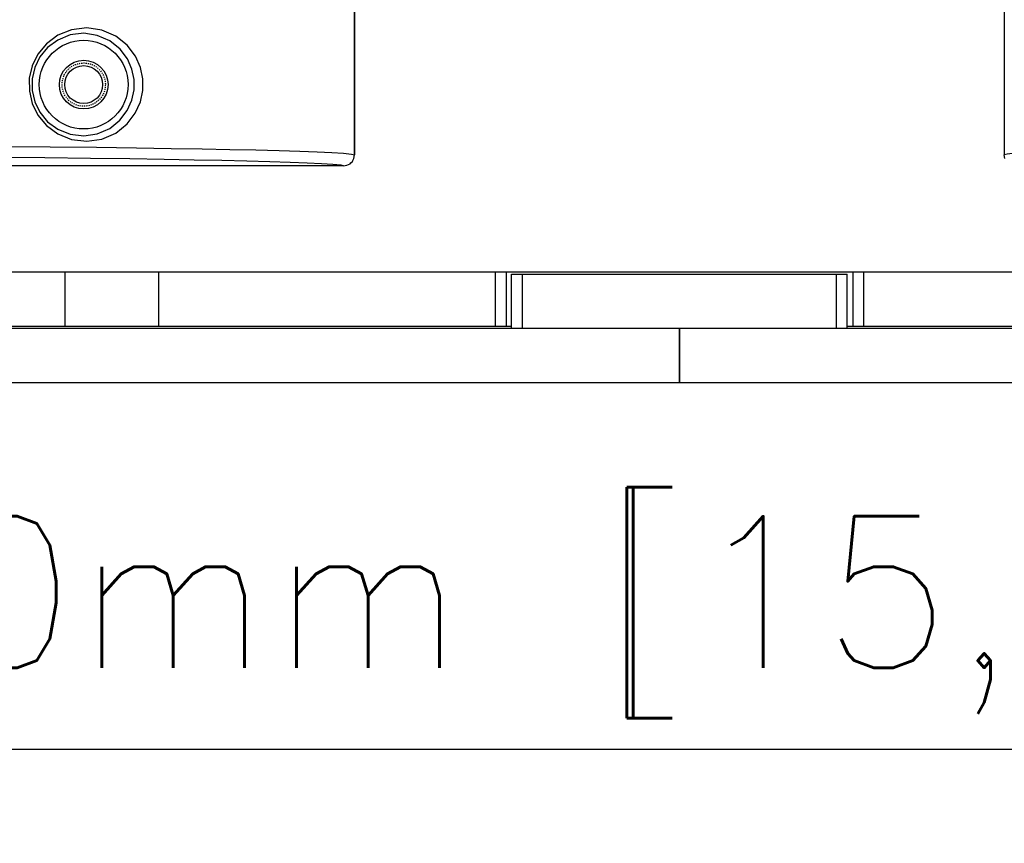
# Model space of a CAD drawing. Header units: millimetres. Extents: x 26456 to 27930, y -18123 to -17119.
# Tile 86 of 96: x 27578 to 27669, y -17493 to -17417. Entities that reach past the tile are written whole.
import ezdxf

# ---------------------------------------------------------------- set-up
doc = ezdxf.new("R2010")
doc.units = ezdxf.units.MM
doc.linetypes.add('ACAD_ISO02W100', pattern=[15, 12, -3])
doc.linetypes.add('HIDDEN', pattern=[0.2, 0.1, -0.1])
for name, color, linetype in [('LJ-Y31201-03SOLIDLINE', 7, 'Continuous'), ('LJ-Y31201-04HIDDEN_LINE', 7, 'Continuous'), ('LJ-Y31201-04SOLIDLINE', 7, 'Continuous'), ('LJ-Y31201-23SOLIDLINE', 7, 'Continuous'), ('LJ-Y31201-27SOLIDLINE', 7, 'Continuous'), ('LJ-Y31202-13SOLIDLINE', 7, 'Continuous'), ('图层2', 7, 'ACAD_ISO02W100')]:
    doc.layers.add(name, color=color, linetype=linetype)
doc.styles.add('STYLE1', font='txt.shx')
doc.dimstyles.new('11', dxfattribs={"dimtxt": 7, "dimasz": 6, "dimexe": 1.25, "dimexo": 0.625, "dimgap": 2, "dimtad": 1, "dimtxsty": 'STYLE1', "dimcen": 2.5, "dimclrd": 3, "dimclre": 3, "dimclrt": 3, "dimadec": 0, "dimazin": 0, "dimtfac": 1, "dimtmove": 0, "dimatfit": 3, "dimfxl": 1, "dimarcsym": 0})

# ---------------------------------------------------------------- blocks, each defined once
blk = doc.blocks.new('*D6')
at = {"layer": 'Defpoints', "color": 0, "linetype": 'ByBlock', "transparency": 16777216}
for p in [(27438.505, -17444.098), (27838.505, -17444.098), (27838.505, -17483.959)]:
    blk.add_point(p, dxfattribs=at)
at = {"layer": '图层2', "color": 3, "linetype": 'ByBlock', "lineweight": -2, "transparency": 16777216}
for p, q in [((27438.505, -17445.348), (27438.505, -17486.459)), ((27838.505, -17445.348), (27838.505, -17486.459)), ((27450.505, -17483.959), (27826.505, -17483.959))]:
    blk.add_line(p, q, dxfattribs=at)
at = {"layer": '图层2', "color": 3, "linetype": 'ByBlock', "transparency": 16777216}
for points in [[(27450.505, -17481.959), (27450.505, -17485.959), (27438.505, -17483.959)], [(27826.505, -17481.959), (27826.505, -17485.959), (27838.505, -17483.959)]]:
    blk.add_solid(points, dxfattribs=at)
at = {"layer": '图层2', "color": 3, "linetype": 'ByBlock', "transparency": 16777216, "insert": (27638.505, -17471.792), "char_height": 14, "attachment_point": 5, "style": 'STYLE1'}
blk.add_mtext('400mm [15,748in]', dxfattribs=at)

msp = doc.modelspace()

# ---------------------------------------------------------------- linework, layer by layer
at = {"layer": 'LJ-Y31201-03SOLIDLINE', "color": 7}
for p, q in [((27608.505, -17429.098), (27608.505, -17271.099)), ((27668.505, -17271.099), (27668.505, -17429.098)), ((27608.455, -17429.408), (27608.505, -17429.098)), ((27668.554, -17429.408), (27668.505, -17429.098)), ((27607.505, -17430.098), (27553.505, -17430.098)), ((27607.505, -17430.098), (27607.814, -17430.049)), ((27607.814, -17430.049), (27608.092, -17429.907)), ((27608.092, -17429.907), (27608.166, -17429.834)), ((27608.166, -17429.834), (27608.313, -17429.687)), ((27608.313, -17429.687), (27608.35, -17429.614)), ((27608.35, -17429.614), (27608.455, -17429.408))]:
    msp.add_line(p, q, dxfattribs=at)
for points in [[(27583.782, -17417.361), (27582.375, -17417.534), (27581.111, -17418.047), (27580.071, -17418.82), (27579.277, -17419.782), (27578.747, -17420.866), (27578.483, -17422.014), (27578.485, -17423.193), (27578.75, -17424.34), (27579.283, -17425.424), (27580.078, -17426.384), (27581.121, -17427.155), (27582.385, -17427.665), (27583.782, -17427.836)], [(27583.782, -17427.836), (27585.174, -17427.633), (27586.46, -17427.073), (27587.513, -17426.236), (27588.267, -17425.25), (27588.74, -17424.199), (27588.964, -17423.136), (27588.966, -17422.074), (27588.744, -17421.011), (27588.275, -17419.961), (27587.523, -17418.971), (27586.474, -17418.132), (27585.184, -17417.566), (27583.782, -17417.361)], [(27583.505, -17417.861), (27582.242, -17418.016), (27581.105, -17418.479), (27580.169, -17419.177), (27579.455, -17420.048), (27578.978, -17421.029), (27578.741, -17422.069), (27578.742, -17423.137), (27578.981, -17424.175), (27579.46, -17425.157), (27580.176, -17426.026), (27581.114, -17426.723), (27582.25, -17427.183), (27583.505, -17427.336)], [(27583.505, -17427.336), (27584.754, -17427.151), (27585.907, -17426.644), (27586.851, -17425.886), (27587.526, -17424.995), (27587.95, -17424.045), (27588.151, -17423.084), (27588.152, -17422.125), (27587.954, -17421.164), (27587.533, -17420.215), (27586.86, -17419.32), (27585.919, -17418.56), (27584.762, -17418.048), (27583.505, -17417.861)], [(27547.832, -17428.164), (27556.128, -17428.186), (27563.402, -17428.218), (27569.809, -17428.256), (27575.464, -17428.299), (27580.414, -17428.344), (27584.696, -17428.391), (27588.386, -17428.438), (27591.592, -17428.485), (27594.433, -17428.533), (27597.011, -17428.582), (27599.382, -17428.635), (27601.541, -17428.69), (27603.445, -17428.748), (27605.061, -17428.807), (27606.401, -17428.87), (27607.482, -17428.938), (27608.24, -17429.017), (27608.505, -17429.098)], [(27729.177, -17428.164), (27720.881, -17428.186), (27713.607, -17428.218), (27707.2, -17428.256), (27701.545, -17428.299), (27696.595, -17428.344), (27692.313, -17428.391), (27688.623, -17428.438), (27685.417, -17428.485), (27682.576, -17428.533), (27679.998, -17428.582), (27677.627, -17428.635), (27675.468, -17428.69), (27673.564, -17428.748), (27671.948, -17428.807), (27670.608, -17428.87), (27669.527, -17428.938), (27668.769, -17429.017), (27668.505, -17429.098)], [(27538.505, -17429.155), (27547.73, -17429.164), (27555.933, -17429.186), (27563.122, -17429.218), (27569.45, -17429.256), (27575.032, -17429.298), (27579.915, -17429.344), (27584.135, -17429.391), (27587.769, -17429.438), (27590.924, -17429.485), (27593.717, -17429.533), (27596.25, -17429.582), (27598.577, -17429.635), (27600.694, -17429.69), (27602.56, -17429.748), (27604.142, -17429.808), (27605.452, -17429.87), (27606.508, -17429.939), (27607.248, -17430.017), (27607.505, -17430.098)]]:
    msp.add_lwpolyline(points, dxfattribs=at)
for radius in [4.1, 2.25]:
    msp.add_circle((27583.505, -17422.598), radius, dxfattribs=at)
at = {"layer": 'LJ-Y31201-04HIDDEN_LINE', "color": 1, "linetype": 'HIDDEN'}
msp.add_circle((27583.505, -17422.598), 2, dxfattribs=at)
at = {"layer": 'LJ-Y31201-04SOLIDLINE', "color": 7}
for p, q in [((27608.505, -17271.098), (27608.505, -17429.098)), ((27607.505, -17430.098), (27553.505, -17430.098)), ((27607.505, -17430.098), (27607.814, -17430.049)), ((27607.814, -17430.049), (27608.092, -17429.907)), ((27608.092, -17429.907), (27608.166, -17429.834)), ((27608.166, -17429.834), (27608.313, -17429.687)), ((27608.313, -17429.687), (27608.35, -17429.614)), ((27608.35, -17429.614), (27608.455, -17429.408))]:
    msp.add_line(p, q, dxfattribs=at)
msp.add_circle((27583.505, -17422.598), 1.75, dxfattribs=at)
at = {"layer": 'LJ-Y31201-23SOLIDLINE', "color": 7}
for p, q in [((27623.005, -17440.098), (27654.005, -17440.098)), ((27623.005, -17445.098), (27623.005, -17440.098)), ((27624.005, -17445.098), (27624.005, -17440.098)), ((27653.005, -17445.098), (27653.005, -17440.098)), ((27654.005, -17445.098), (27654.005, -17440.098))]:
    msp.add_line(p, q, dxfattribs=at)
at = {"layer": 'LJ-Y31201-27SOLIDLINE', "color": 7}
for p, q in [((27444.505, -17445.098), (27638.505, -17445.098)), ((27638.505, -17445.098), (27832.505, -17445.098)), ((27638.505, -17445.098), (27638.505, -17450.098)), ((27638.505, -17450.098), (27638.505, -17445.098)), ((27444.505, -17450.098), (27638.505, -17450.098)), ((27638.505, -17450.098), (27832.505, -17450.098))]:
    msp.add_line(p, q, dxfattribs=at)
at = {"layer": 'LJ-Y31202-13SOLIDLINE', "color": 7}
for p, q in [((27552.505, -17439.898), (27724.505, -17439.898)), ((27581.76, -17439.898), (27581.76, -17444.898)), ((27590.421, -17439.898), (27590.421, -17444.898)), ((27621.505, -17439.898), (27621.505, -17444.898)), ((27622.505, -17439.898), (27622.505, -17444.898)), ((27654.505, -17439.898), (27654.505, -17444.898)), ((27655.505, -17439.898), (27655.505, -17444.898))]:
    msp.add_line(p, q, dxfattribs=at)
at = {"layer": 'LJ-Y31202-13SOLIDLINE', "color": 255}
for p, q in [((27552.455, -17444.898), (27623.005, -17444.898)), ((27654.005, -17444.898), (27724.555, -17444.898))]:
    msp.add_line(p, q, dxfattribs=at)

# ---------------------------------------------------------------- dimensions: what is measured, and where the dimension line sits
at = {"layer": '图层2', "color": 3, "linetype": 'ByBlock'}
dim = msp.add_linear_dim(base=(27838.505, -17483.959), p1=(27438.505, -17444.098), p2=(27838.505, -17444.098), dimstyle='11', override={"dimscale": 2, "dimdec": 1, "dimpost": 'mm'}, dxfattribs=at)
dim.commit()
dim.dimension.update_dxf_attribs({"geometry": '*D6', "text_midpoint": (27638.505, -17471.792)})

doc.saveas('drawing.dxf')
